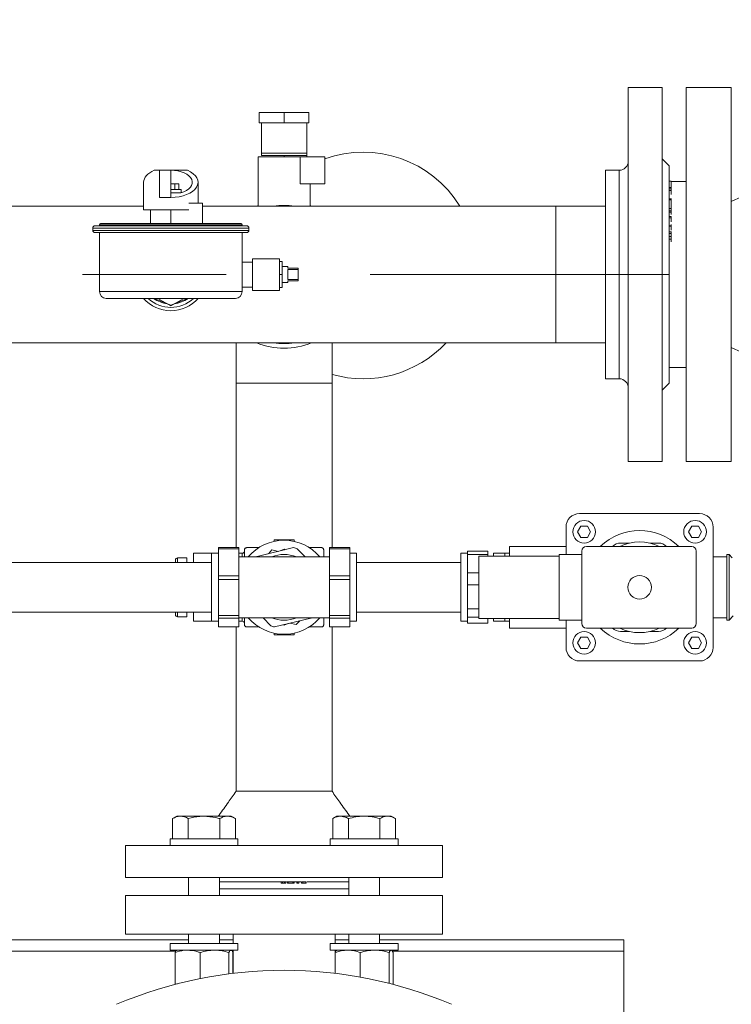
# Model space of a CAD drawing. Header units: millimetres. Extents: x 42 to 14105, y 484 to 9997.
# Tile 16 of 132: x 4627 to 4941, y 2434 to 2868. Entities that reach past the tile are written whole.
import ezdxf

# ---------------------------------------------------------------- set-up
doc = ezdxf.new("R2010")
doc.units = ezdxf.units.MM
doc.header["$LTSCALE"] = 25
doc.header["$PDSIZE"] = -1
doc.linetypes.add('CENTERX2', pattern=[20.32, 12.7, -2.54, 2.54, -2.54])
doc.styles.add('SLDTEXTSTYLE0', font='TXT', dxfattribs={"width": 0.75})
doc.dimstyles.new('SLDDIMSTYLE4', dxfattribs={"dimtxt": 66.145833, "dimasz": 66.145833, "dimexe": 0, "dimexo": 0.0625, "dimgap": 16.536458, "dimtad": 1, "dimdec": 0, "dimrnd": 1e-09, "dimzin": 12, "dimdsep": 46, "dimtxsty": 'SLDTEXTSTYLE0', "dimblk1": 'NONE', "dimblk2": 'CLOSED', "dimsah": 1, "dimcen": 0, "dimadec": 0, "dimazin": 3, "dimtfac": 1, "dimtdec": 0, "dimtmove": 0, "dimatfit": 3, "dimldrblk": 'NONE', "dimfxl": 1, "dimfrac": 2, "dimtolj": 1, "dimtzin": 12, "dimarcsym": 0})

# ---------------------------------------------------------------- blocks, each defined once
blk = doc.blocks.new('_CLOSED')
at = {"color": 0, "linetype": 'ByBlock', "lineweight": -2}
for p, q in [((-1, 0.166667), (0, 0)), ((-1, 0.166667), (-1, -0.166667)), ((0, 0), (-1, -0.166667)), ((0, 0), (-1, 0))]:
    blk.add_line(p, q, dxfattribs=at)
blk = doc.blocks.new('_D_16')
at = {"color": 0, "linetype": 'Continuous', "lineweight": -2}
for p, q in [((5349.72, 2778.03), (5608.58, 3035.57)), ((3885.04, 1320.74), (5302.83, 2731.37)), ((3885.04, 1320.74), (3838.15, 1274.09))]:
    blk.add_line(p, q, dxfattribs=at)
at = {"layer": 'Defpoints', "color": 0}
for p in [(5302.83, 2731.37), (3885.04, 1320.74)]:
    blk.add_point(p, dxfattribs=at)
at = {"color": 0, "linetype": 'ByBlock', "lineweight": -2, "xscale": 66.14583333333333, "yscale": 66.14583333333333, "zscale": 66.14583333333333, "rotation": 224.8550751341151}
blk.add_blockref('_CLOSED', (5302.83, 2731.37), dxfattribs=at)
at = {"color": 0, "lineweight": 0, "insert": (5392, 2936.73), "char_height": 66.146, "attachment_point": 1, "rotation": 44.8551, "style": 'SLDTEXTSTYLE0'}
blk.add_mtext('\\A1;∅2000', dxfattribs=at)
blk = doc.blocks.new('_NONE')

msp = doc.modelspace()

# ---------------------------------------------------------------- hatches: boundary and pattern name
at = {"linetype": 'Continuous', "lineweight": 0}
h = msp.add_hatch(dxfattribs=at)
h.set_pattern_fill('ANSI31', scale=25, style=0)
h.set_pattern_definition([(45, (-1110.94, 0), (-56.1266, 56.1266), [])])
edge = h.paths.add_edge_path(flags=0)
edge.add_arc((4593.938, 2026.056), 1150, 0, 360)
edge = h.paths.add_edge_path(flags=0)
edge.add_arc((4593.938, 2026.056), 1000, 0, 360)

# ---------------------------------------------------------------- linework, layer by layer
at = {"color": 7, "linetype": 'Continuous', "lineweight": 15}
for p, q in [((4910.938, 2838.206), (4895.938, 2838.206)), ((4895.938, 2838.206), (4895.938, 2673.206)), ((4910.938, 2673.206), (4910.938, 2838.206)), ((4941.438, 2838.206), (4921.438, 2838.206)), ((4921.438, 2838.206), (4921.438, 2673.206)), ((4941.438, 2838.206), (4941.438, 2673.206)), ((4732.938, 2827.206), (4743.938, 2827.206)), ((4732.938, 2822.706), (4732.938, 2827.206)), ((4743.938, 2827.206), (4743.938, 2822.706)), ((4743.938, 2827.206), (4754.938, 2827.206)), ((4754.938, 2827.206), (4754.938, 2822.706)), ((4743.938, 2822.706), (4732.938, 2822.706)), ((4733.938, 2809.263), (4733.938, 2822.706)), ((4754.938, 2822.706), (4743.938, 2822.706)), ((4753.938, 2809.263), (4753.938, 2822.706)), ((4732.438, 2807.706), (4732.438, 2785.856)), ((4732.438, 2807.706), (4751.097, 2807.706)), ((4753.938, 2809.263), (4733.938, 2809.263)), ((4733.938, 2808.206), (4733.938, 2809.263)), ((4753.938, 2808.206), (4733.938, 2808.206)), ((4743.938, 2808.206), (4743.938, 2807.706)), ((4751.097, 2795.706), (4751.097, 2807.706)), ((4761.938, 2807.706), (4751.097, 2807.706)), ((4753.938, 2808.206), (4753.938, 2809.263)), ((4753.938, 2807.706), (4753.938, 2808.206)), ((4761.938, 2795.706), (4761.938, 2807.706)), ((4913.938, 2803.706), (4910.938, 2806.706)), ((4913.938, 2803.706), (4913.938, 2707.706)), ((4686.606, 2801.706), (4688.938, 2801.706)), ((4688.938, 2801.706), (4693.938, 2801.706)), ((4688.938, 2789.706), (4688.938, 2801.706)), ((4693.938, 2801.706), (4693.938, 2789.706)), ((4701.269, 2801.706), (4693.938, 2801.706)), ((4891.938, 2801.706), (4885.938, 2801.706)), ((4885.938, 2801.706), (4885.938, 2709.706)), ((4681.938, 2796.404), (4681.938, 2784.206)), ((4693.938, 2795.706), (4695.67, 2795.706)), ((4695.67, 2795.706), (4695.67, 2793.206)), ((4695.67, 2795.706), (4697.402, 2795.706)), ((4697.402, 2795.706), (4697.402, 2793.206)), ((4705.938, 2787.206), (4705.938, 2796.404)), ((4761.938, 2795.706), (4751.097, 2795.706)), ((4755.438, 2785.856), (4755.438, 2795.706)), ((4914.938, 2796.87), (4913.938, 2796.87)), ((4914.938, 2794.107), (4913.938, 2794.107)), ((4914.938, 2794.107), (4914.938, 2796.87)), ((4921.438, 2796.706), (4914.938, 2796.706)), ((4915.063, 2794.232), (4914.938, 2794.232)), ((4914.938, 2793.482), (4914.938, 2794.107)), ((4693.938, 2789.706), (4688.938, 2789.706)), ((4693.938, 2793.206), (4698.438, 2793.206)), ((4698.343, 2791.706), (4693.938, 2791.706)), ((4698.438, 2791.734), (4698.438, 2793.206)), ((4914.938, 2793.482), (4913.938, 2793.482)), ((4914.938, 2792.761), (4913.938, 2792.761)), ((4914.938, 2792.761), (4914.938, 2793.482)), ((4914.938, 2791.01), (4914.938, 2792.761)), ((4681.938, 2785.856), (4544.516, 2785.856)), ((4707.938, 2787.206), (4701.875, 2787.206)), ((4707.938, 2778.206), (4707.938, 2787.206)), ((4863.938, 2785.856), (4707.938, 2785.856)), ((4731.804, 2785.856), (4732.438, 2786.104)), ((4755.438, 2786.104), (4756.072, 2785.856)), ((4885.938, 2785.856), (4863.938, 2785.856)), ((4863.938, 2785.856), (4863.938, 2725.556)), ((4915.063, 2789.125), (4913.938, 2789.125)), ((4914.938, 2788.631), (4913.938, 2788.631)), ((4681.938, 2784.206), (4701.875, 2784.206)), ((4684.938, 2784.206), (4684.938, 2778.206)), ((4914.938, 2784.807), (4913.938, 2784.807)), ((4914.938, 2783.865), (4913.938, 2783.865)), ((4914.938, 2783.176), (4913.938, 2783.176)), ((4914.938, 2781.246), (4913.938, 2781.246)), ((4914.938, 2780.716), (4913.938, 2780.716)), ((4914.938, 2783.865), (4914.938, 2784.807)), ((4914.938, 2783.176), (4914.938, 2783.865)), ((4914.938, 2782.226), (4914.938, 2783.176)), ((4914.938, 2780.716), (4914.938, 2781.246)), ((4914.938, 2778.996), (4914.938, 2780.716)), ((4659.438, 2776.206), (4659.438, 2775.206)), ((4660.438, 2777.206), (4727.438, 2777.206)), ((4662.438, 2777.706), (4662.438, 2777.206)), ((4662.938, 2778.206), (4724.938, 2778.206)), ((4725.438, 2777.206), (4725.438, 2777.706)), ((4728.438, 2775.206), (4728.438, 2776.206)), ((4914.938, 2777.14), (4913.938, 2777.14)), ((4914.938, 2777.023), (4913.938, 2777.023)), ((4914.938, 2777.14), (4914.938, 2777.802)), ((4914.938, 2777.023), (4914.938, 2777.14)), ((4914.938, 2775.286), (4914.938, 2777.023)), ((4727.438, 2774.206), (4660.438, 2774.206)), ((4662.438, 2774.206), (4662.438, 2748.206)), ((4725.438, 2748.206), (4725.438, 2774.206)), ((4915.063, 2774.496), (4913.938, 2774.496)), ((4914.938, 2773.841), (4913.938, 2773.841)), ((4914.938, 2772.539), (4913.938, 2772.539)), ((4914.938, 2771.387), (4914.938, 2772.539)), ((4914.938, 2771.387), (4913.938, 2771.387)), ((4914.938, 2770.113), (4914.938, 2771.387)), ((4729.938, 2761.206), (4725.438, 2761.206)), ((4741.938, 2762.706), (4729.938, 2762.706)), ((4729.938, 2762.706), (4729.938, 2748.706)), ((4741.938, 2762.706), (4741.938, 2748.706)), ((4743.138, 2761.456), (4741.938, 2761.456)), ((4743.138, 2761.456), (4743.138, 2755.706)), ((4745.638, 2759.206), (4743.138, 2759.206)), ((4745.638, 2759.206), (4745.638, 2758.456)), ((4743.138, 2755.706), (4741.938, 2755.706)), ((4743.138, 2755.706), (4743.138, 2749.956)), ((4745.638, 2758.456), (4750.138, 2758.456)), ((4745.638, 2757.871), (4745.638, 2753.541)), ((4750.138, 2757.871), (4745.638, 2757.871)), ((4750.138, 2758.456), (4750.138, 2757.871)), ((4750.138, 2757.871), (4750.138, 2753.541)), ((4725.438, 2750.206), (4729.938, 2750.206)), ((4743.138, 2752.206), (4745.638, 2752.206)), ((4745.638, 2753.541), (4750.138, 2753.541)), ((4750.138, 2752.956), (4745.638, 2752.956)), ((4745.638, 2752.956), (4745.638, 2752.206)), ((4750.138, 2753.541), (4750.138, 2752.956)), ((4729.938, 2748.706), (4741.938, 2748.706)), ((4743.138, 2749.956), (4741.938, 2749.956)), ((4665.438, 2745.206), (4722.438, 2745.206)), ((4686.623, 2745.206), (4693.938, 2742.177)), ((4693.938, 2741.861), (4688.144, 2745.206)), ((4699.732, 2745.206), (4693.938, 2741.861)), ((4693.938, 2742.177), (4701.253, 2745.206)), ((4544.516, 2725.556), (4863.938, 2725.556)), ((4722.738, 2725.556), (4722.738, 2707.706)), ((4765.138, 2707.706), (4765.138, 2725.556)), ((4863.938, 2725.556), (4885.938, 2725.556)), ((4913.938, 2714.706), (4921.438, 2714.706)), ((4722.738, 2707.706), (4722.738, 2635.211)), ((4765.138, 2707.706), (4722.738, 2707.706)), ((4765.138, 2635.211), (4765.138, 2707.706)), ((4885.938, 2709.706), (4891.938, 2709.706)), ((4910.938, 2704.706), (4913.938, 2707.706)), ((4895.938, 2673.206), (4910.938, 2673.206)), ((4921.438, 2673.206), (4941.438, 2673.206)), ((4927.438, 2650.206), (4874.438, 2650.206)), ((4868.438, 2644.206), (4868.438, 2632.206)), ((4873.551, 2642.206), (4874.994, 2644.706)), ((4874.994, 2639.706), (4873.551, 2642.206)), ((4874.994, 2644.706), (4877.881, 2644.706)), ((4877.881, 2644.706), (4879.325, 2642.206)), ((4879.325, 2642.206), (4877.881, 2639.706)), ((4922.551, 2642.206), (4923.994, 2644.706)), ((4923.994, 2639.706), (4922.551, 2642.206)), ((4923.994, 2644.706), (4926.881, 2644.706)), ((4926.881, 2644.706), (4928.325, 2642.206)), ((4928.325, 2642.206), (4926.881, 2639.706)), ((4933.438, 2591.206), (4933.438, 2644.206)), ((4743.938, 2638.706), (4739.538, 2638.706)), ((4739.538, 2638.706), (4739.538, 2637.985)), ((4748.338, 2638.706), (4743.938, 2638.706)), ((4743.938, 2638.706), (4743.938, 2638.456)), ((4748.338, 2638.706), (4748.338, 2637.985)), ((4877.881, 2639.706), (4874.994, 2639.706)), ((4892.566, 2637.206), (4896.494, 2637.206)), ((4905.382, 2637.206), (4909.309, 2637.206)), ((4926.881, 2639.706), (4923.994, 2639.706)), ((4714.938, 2635.211), (4723.938, 2635.211)), ((4714.938, 2634.732), (4714.938, 2635.211)), ((4723.938, 2634.732), (4714.938, 2634.732)), ((4714.938, 2622.827), (4714.938, 2634.732)), ((4723.938, 2634.732), (4723.938, 2635.211)), ((4723.938, 2622.827), (4723.938, 2634.732)), ((4748.132, 2635.211), (4732.115, 2631.279)), ((4738.548, 2634.167), (4737.044, 2632.489)), ((4741.42, 2633.563), (4738.548, 2634.167)), ((4743.938, 2634.483), (4742.148, 2633.742)), ((4744.396, 2634.294), (4743.938, 2634.483)), ((4753.208, 2631.156), (4749.781, 2634.732)), ((4763.938, 2635.211), (4772.938, 2635.211)), ((4763.938, 2634.732), (4763.938, 2635.211)), ((4772.938, 2634.732), (4763.938, 2634.732)), ((4763.938, 2622.827), (4763.938, 2634.732)), ((4772.938, 2634.732), (4772.938, 2635.211)), ((4772.938, 2622.827), (4772.938, 2634.732)), ((4824.938, 2633.601), (4833.938, 2633.601)), ((4824.938, 2632.106), (4824.938, 2633.601)), ((4833.938, 2632.106), (4833.938, 2633.601)), ((4843.438, 2631.456), (4843.438, 2635.706)), ((4843.438, 2635.706), (4868.438, 2635.706)), ((4875.438, 2601.706), (4875.438, 2633.706)), ((4877.438, 2635.706), (4923.938, 2635.706)), ((4925.938, 2633.706), (4925.938, 2601.706)), ((4711.938, 2628.706), (4485.938, 2628.706)), ((4695.938, 2628.697), (4695.938, 2629.697)), ((4700.938, 2630.697), (4696.938, 2630.697)), ((4700.938, 2628.706), (4700.938, 2630.697)), ((4703.938, 2628.706), (4703.938, 2632.706)), ((4703.938, 2632.706), (4714.438, 2632.706)), ((4714.938, 2632.706), (4711.938, 2632.706)), ((4711.938, 2602.706), (4711.938, 2632.706)), ((4725.438, 2632.706), (4723.938, 2632.706)), ((4743.938, 2631.156), (4723.938, 2631.156)), ((4732.115, 2631.279), (4731.975, 2631.156)), ((4763.938, 2631.156), (4743.938, 2631.156)), ((4775.938, 2632.706), (4772.938, 2632.706)), ((4775.938, 2602.706), (4775.938, 2632.706)), ((4821.938, 2628.706), (4775.938, 2628.706)), ((4824.938, 2632.706), (4821.938, 2632.706)), ((4821.938, 2602.706), (4821.938, 2632.706)), ((4824.938, 2628.087), (4824.938, 2632.106)), ((4833.938, 2632.106), (4824.938, 2632.106)), ((4865.438, 2631.456), (4829.938, 2631.456)), ((4829.938, 2631.456), (4829.938, 2603.956)), ((4833.938, 2631.456), (4833.938, 2632.106)), ((4836.438, 2632.706), (4841.438, 2632.706)), ((4836.438, 2631.456), (4836.438, 2632.706)), ((4843.438, 2632.706), (4841.438, 2632.706)), ((4841.438, 2631.456), (4841.438, 2632.706)), ((4865.438, 2632.206), (4865.438, 2603.206)), ((4875.438, 2632.206), (4865.438, 2632.206)), ((4939.438, 2631.156), (4933.438, 2631.156)), ((4940.438, 2632.156), (4939.438, 2632.156)), ((4939.438, 2632.156), (4939.438, 2603.256)), ((4941.842, 2630.752), (4940.438, 2632.156)), ((4940.438, 2603.256), (4940.438, 2632.156)), ((4824.938, 2624.068), (4824.938, 2628.087)), ((4714.938, 2622.827), (4723.938, 2622.827)), ((4714.938, 2621.159), (4714.938, 2622.827)), ((4723.938, 2621.159), (4714.938, 2621.159)), ((4714.938, 2605.322), (4714.938, 2621.159)), ((4723.938, 2621.159), (4723.938, 2622.827)), ((4723.938, 2605.322), (4723.938, 2621.159)), ((4763.938, 2622.827), (4772.938, 2622.827)), ((4763.938, 2621.159), (4763.938, 2622.827)), ((4772.938, 2621.159), (4763.938, 2621.159)), ((4763.938, 2605.322), (4763.938, 2621.159)), ((4772.938, 2621.159), (4772.938, 2622.827)), ((4772.938, 2605.322), (4772.938, 2621.159)), ((4824.938, 2618.866), (4824.938, 2624.068)), ((4824.938, 2624.068), (4829.938, 2624.068)), ((4829.938, 2618.866), (4824.938, 2618.866)), ((4824.938, 2613.52), (4824.938, 2618.866)), ((4824.938, 2608.173), (4824.938, 2613.52)), ((4485.938, 2606.706), (4711.938, 2606.706)), ((4695.938, 2605.716), (4695.938, 2606.716)), ((4700.938, 2604.716), (4700.938, 2606.706)), ((4703.938, 2602.706), (4703.938, 2606.706)), ((4775.938, 2606.706), (4821.938, 2606.706)), ((4824.938, 2608.173), (4829.938, 2608.173)), ((4824.938, 2604.466), (4824.938, 2608.173)), ((4696.938, 2604.716), (4700.938, 2604.716)), ((4703.938, 2602.706), (4714.438, 2602.706)), ((4711.938, 2602.706), (4714.938, 2602.706)), ((4714.938, 2605.322), (4723.938, 2605.322)), ((4714.938, 2604.134), (4714.938, 2605.322)), ((4723.938, 2604.134), (4714.938, 2604.134)), ((4714.938, 2600.202), (4714.938, 2604.134)), ((4723.938, 2604.134), (4723.938, 2605.322)), ((4723.938, 2604.256), (4743.938, 2604.256)), ((4723.938, 2600.202), (4723.938, 2604.134)), ((4723.938, 2602.706), (4725.438, 2602.706)), ((4726.438, 2604.256), (4726.438, 2601.206)), ((4734.667, 2604.256), (4738.095, 2600.681)), ((4739.744, 2600.202), (4755.761, 2604.134)), ((4743.938, 2604.256), (4763.938, 2604.256)), ((4749.328, 2601.246), (4750.831, 2602.924)), ((4755.761, 2604.134), (4755.9, 2604.256)), ((4761.438, 2601.206), (4761.438, 2604.256)), ((4763.938, 2605.322), (4772.938, 2605.322)), ((4763.938, 2604.134), (4763.938, 2605.322)), ((4772.938, 2604.134), (4763.938, 2604.134)), ((4763.938, 2600.202), (4763.938, 2604.134)), ((4772.938, 2604.134), (4772.938, 2605.322)), ((4772.938, 2600.202), (4772.938, 2604.134)), ((4772.938, 2602.706), (4775.938, 2602.706)), ((4821.938, 2602.706), (4824.938, 2602.706)), ((4829.938, 2604.466), (4824.938, 2604.466)), ((4824.938, 2603.139), (4824.938, 2604.466)), ((4824.938, 2601.812), (4824.938, 2603.139)), ((4865.438, 2603.956), (4829.938, 2603.956)), ((4833.938, 2601.812), (4833.938, 2603.956)), ((4836.438, 2602.706), (4836.438, 2603.956)), ((4836.438, 2602.706), (4841.438, 2602.706)), ((4841.438, 2602.706), (4841.438, 2603.956)), ((4841.438, 2602.706), (4843.438, 2602.706)), ((4843.438, 2599.706), (4843.438, 2603.956)), ((4875.438, 2603.206), (4865.438, 2603.206)), ((4868.438, 2603.206), (4868.438, 2591.206)), ((4933.438, 2604.256), (4939.438, 2604.256)), ((4939.438, 2603.256), (4940.438, 2603.256)), ((4940.438, 2603.256), (4942.273, 2605.091)), ((4714.938, 2600.202), (4723.938, 2600.202)), ((4722.738, 2600.202), (4722.738, 2527.706)), ((4743.48, 2601.119), (4743.938, 2600.929)), ((4743.938, 2600.929), (4745.728, 2601.671)), ((4746.456, 2601.849), (4749.328, 2601.246)), ((4763.938, 2600.202), (4772.938, 2600.202)), ((4765.138, 2527.706), (4765.138, 2600.202)), ((4824.938, 2601.812), (4833.938, 2601.812)), ((4868.438, 2599.706), (4843.438, 2599.706)), ((4923.938, 2599.706), (4877.438, 2599.706)), ((4896.494, 2598.206), (4892.566, 2598.206)), ((4909.309, 2598.206), (4905.382, 2598.206)), ((4739.538, 2597.428), (4739.538, 2596.706)), ((4743.938, 2596.706), (4739.538, 2596.706)), ((4743.938, 2596.956), (4743.938, 2596.706)), ((4748.338, 2596.706), (4743.938, 2596.706)), ((4748.338, 2597.428), (4748.338, 2596.706)), ((4873.551, 2593.206), (4874.994, 2595.706)), ((4874.994, 2595.706), (4877.881, 2595.706)), ((4877.881, 2595.706), (4879.325, 2593.206)), ((4922.551, 2593.206), (4923.994, 2595.706)), ((4923.994, 2595.706), (4926.881, 2595.706)), ((4926.881, 2595.706), (4928.325, 2593.206)), ((4874.994, 2590.706), (4873.551, 2593.206)), ((4877.881, 2590.706), (4874.994, 2590.706)), ((4879.325, 2593.206), (4877.881, 2590.706)), ((4923.994, 2590.706), (4922.551, 2593.206)), ((4926.881, 2590.706), (4923.994, 2590.706)), ((4928.325, 2593.206), (4926.881, 2590.706)), ((4874.438, 2585.206), (4927.438, 2585.206)), ((4765.138, 2527.706), (4722.738, 2527.706)), ((4765.138, 2527.706), (4722.738, 2527.706)), ((4696.582, 2516.708), (4694.726, 2515.637)), ((4694.726, 2506.708), (4694.726, 2515.637)), ((4696.582, 2516.708), (4698.19, 2516.708)), ((4698.19, 2516.708), (4708.582, 2516.708)), ((4701.654, 2506.708), (4701.654, 2515.637)), ((4708.582, 2516.708), (4718.975, 2516.708)), ((4715.511, 2506.708), (4715.511, 2515.637)), ((4718.975, 2516.708), (4720.582, 2516.708)), ((4722.439, 2515.637), (4720.582, 2516.708)), ((4722.439, 2506.708), (4722.439, 2515.637)), ((4767.293, 2516.708), (4765.437, 2515.637)), ((4765.437, 2506.708), (4765.437, 2515.637)), ((4767.293, 2516.708), (4768.901, 2516.708)), ((4768.901, 2516.708), (4779.293, 2516.708)), ((4772.365, 2506.708), (4772.365, 2515.637)), ((4779.293, 2516.708), (4789.685, 2516.708)), ((4786.221, 2506.708), (4786.221, 2515.637)), ((4789.685, 2516.708), (4791.293, 2516.708)), ((4793.15, 2515.637), (4791.293, 2516.708)), ((4793.15, 2506.708), (4793.15, 2515.637)), ((4673.938, 2503.706), (4673.938, 2489.706)), ((4813.938, 2503.706), (4673.938, 2503.706)), ((4693.582, 2506.706), (4693.582, 2503.706)), ((4695.164, 2506.706), (4693.582, 2506.706)), ((4694.726, 2506.708), (4701.654, 2506.708)), ((4723.582, 2506.706), (4695.164, 2506.706)), ((4700.582, 2506.708), (4700.582, 2506.706)), ((4701.654, 2506.708), (4715.511, 2506.708)), ((4715.511, 2506.708), (4722.439, 2506.708)), ((4716.582, 2506.706), (4716.582, 2506.708)), ((4723.582, 2503.706), (4723.582, 2506.706)), ((4764.293, 2506.706), (4764.293, 2503.706)), ((4794.293, 2506.706), (4764.293, 2506.706)), ((4765.437, 2506.708), (4772.365, 2506.708)), ((4771.293, 2506.708), (4771.293, 2506.706)), ((4772.365, 2506.708), (4786.221, 2506.708)), ((4786.221, 2506.708), (4793.15, 2506.708)), ((4787.293, 2506.706), (4787.293, 2506.708)), ((4794.293, 2503.706), (4794.293, 2506.706)), ((4813.938, 2489.706), (4813.938, 2503.706)), ((4673.938, 2489.706), (4813.938, 2489.706)), ((4701.8, 2489.706), (4701.8, 2481.706)), ((4715.364, 2481.706), (4715.364, 2489.706)), ((4772.511, 2489.706), (4772.511, 2481.706)), ((4786.075, 2481.706), (4786.075, 2489.706)), ((4742.615, 2487.706), (4715.364, 2487.706)), ((4742.615, 2487.206), (4742.615, 2487.706)), ((4742.615, 2487.706), (4743.296, 2487.706)), ((4742.615, 2487.206), (4743.296, 2487.206)), ((4743.296, 2487.206), (4743.296, 2487.706)), ((4744.087, 2487.206), (4744.087, 2487.706)), ((4744.756, 2487.206), (4744.756, 2487.706)), ((4745.458, 2487.706), (4745.015, 2487.706)), ((4745.02, 2487.706), (4745.458, 2487.706)), ((4745.458, 2487.206), (4745.458, 2487.706)), ((4745.458, 2487.706), (4745.649, 2487.706)), ((4745.458, 2487.206), (4745.649, 2487.206)), ((4745.649, 2487.206), (4745.649, 2487.706)), ((4745.649, 2487.706), (4745.724, 2487.706)), ((4745.649, 2487.206), (4745.724, 2487.206)), ((4745.724, 2487.206), (4745.724, 2487.706)), ((4745.724, 2487.706), (4747.851, 2487.706)), ((4745.724, 2487.206), (4747.851, 2487.206)), ((4747.851, 2487.206), (4747.851, 2487.706)), ((4747.851, 2487.706), (4747.997, 2487.706)), ((4747.851, 2487.206), (4747.997, 2487.206)), ((4747.997, 2487.206), (4747.997, 2487.706)), ((4747.997, 2487.706), (4748.335, 2487.706)), ((4747.997, 2487.206), (4748.335, 2487.206)), ((4749.762, 2487.706), (4748.335, 2487.706)), ((4748.335, 2487.206), (4748.335, 2487.706)), ((4749.589, 2487.206), (4749.589, 2487.706)), ((4749.589, 2487.706), (4749.831, 2487.706)), ((4749.589, 2487.206), (4749.831, 2487.206)), ((4749.831, 2487.206), (4749.831, 2487.706)), ((4749.831, 2487.706), (4750.498, 2487.706)), ((4749.831, 2487.206), (4750.498, 2487.206)), ((4751.335, 2487.706), (4750.498, 2487.706)), ((4750.498, 2487.206), (4750.498, 2487.706)), ((4750.498, 2487.706), (4751.346, 2487.706)), ((4751.647, 2487.769), (4751.647, 2487.144)), ((4751.662, 2487.706), (4751.663, 2487.706)), ((4751.662, 2487.206), (4751.663, 2487.206)), ((4751.663, 2487.206), (4751.663, 2487.706)), ((4752.21, 2487.206), (4752.21, 2487.706)), ((4752.21, 2487.706), (4753.484, 2487.706)), ((4752.21, 2487.206), (4753.484, 2487.206)), ((4753.484, 2487.206), (4753.484, 2487.706)), ((4753.484, 2487.706), (4753.73, 2487.706)), ((4753.484, 2487.206), (4753.73, 2487.206)), ((4753.73, 2487.206), (4753.73, 2487.706)), ((4753.749, 2487.144), (4753.749, 2487.769)), ((4772.511, 2487.706), (4754.108, 2487.706)), ((4754.112, 2487.706), (4772.511, 2487.706)), ((4673.938, 2481.706), (4673.938, 2464.706)), ((4813.938, 2481.706), (4673.938, 2481.706)), ((4772.511, 2484.706), (4715.364, 2484.706)), ((4813.938, 2464.706), (4813.938, 2481.706)), ((4813.938, 2464.706), (4673.938, 2464.706)), ((4701.8, 2464.706), (4701.8, 2460.608)), ((4715.364, 2460.608), (4715.364, 2464.706)), ((4721.438, 2464.706), (4721.438, 2460.608)), ((4766.438, 2460.608), (4766.438, 2464.706)), ((4772.511, 2464.706), (4772.511, 2460.608)), ((4786.075, 2460.608), (4786.075, 2464.706)), ((4486.075, 2462.206), (4701.8, 2462.206)), ((4693.582, 2460.608), (4693.582, 2457.608)), ((4693.582, 2460.608), (4723.582, 2460.608)), ((4715.364, 2462.206), (4721.438, 2462.206)), ((4723.582, 2457.608), (4723.582, 2460.608)), ((4764.293, 2460.608), (4764.293, 2457.608)), ((4764.293, 2460.608), (4794.293, 2460.608)), ((4766.438, 2462.206), (4772.511, 2462.206)), ((4786.075, 2462.206), (4893.938, 2462.206)), ((4794.293, 2457.608), (4794.293, 2460.608)), ((4893.938, 2457.206), (4893.938, 2462.206)), ((4693.582, 2457.608), (4723.582, 2457.608)), ((4695.802, 2456.537), (4695.802, 2442.78)), ((4706.829, 2456.537), (4706.829, 2445.048)), ((4719.609, 2456.537), (4719.609, 2447.143)), ((4721.363, 2456.537), (4721.363, 2447.361)), ((4721.438, 2457.608), (4721.438, 2447.37)), ((4764.293, 2457.608), (4794.293, 2457.608)), ((4766.438, 2447.37), (4766.438, 2457.608)), ((4766.513, 2456.537), (4766.513, 2447.361)), ((4767.293, 2457.608), (4767.196, 2457.552)), ((4777.54, 2456.537), (4777.54, 2445.712)), ((4790.32, 2456.537), (4790.32, 2442.959)), ((4791.39, 2457.552), (4791.293, 2457.608)), ((4792.073, 2456.537), (4792.073, 2442.78)), ((4893.938, 2262.206), (4893.938, 2457.206)), ((4696.685, 2442.563), (4695.802, 2442.78)), ((4695.802, 2442.78), (4696.014, 2442.396))]:
    msp.add_line(p, q, dxfattribs=at)
at = {"color": 8, "linetype": 'Continuous', "lineweight": 15}
for p, q in [((4891.938, 2709.706), (4891.938, 2801.706)), ((4693.938, 2778.206), (4693.938, 2784.206)), ((4728.438, 2776.206), (4659.438, 2776.206)), ((4725.438, 2777.706), (4662.438, 2777.706)), ((4659.438, 2775.206), (4728.438, 2775.206)), ((4662.438, 2748.206), (4725.438, 2748.206)), ((4696.938, 2630.697), (4696.938, 2628.697)), ((4725.438, 2631.156), (4725.438, 2632.706)), ((4696.938, 2606.716), (4696.938, 2604.716)), ((4725.438, 2602.706), (4725.438, 2604.256)), ((4491.709, 2457.206), (4696.167, 2457.206)), ((4720.998, 2457.206), (4721.438, 2457.206)), ((4766.438, 2457.206), (4766.877, 2457.206)), ((4791.709, 2457.206), (4893.938, 2457.206))]:
    msp.add_line(p, q, dxfattribs=at)
at = {"color": 7, "linetype": 'CENTERX2', "lineweight": 0}
msp.add_line((4273.938, 2755.706), (4913.938, 2755.706), dxfattribs=at)
at = {"color": 7, "linetype": 'Continuous', "lineweight": 15}
for centre, radius in [((4593.938, 2026.056), 1150), ((4593.938, 2026.056), 1000), ((4876.438, 2642.206), 5), ((4925.438, 2642.206), 5), ((4900.938, 2617.706), 5.2), ((4876.438, 2593.206), 5), ((4925.438, 2593.206), 5)]:
    msp.add_circle(centre, radius, dxfattribs=at)
for centre, radius, start, end in [((4778.938, 2759.706), 50, 31.5337, 109.87687), ((4891.938, 2805.706), 4, 270, 0), ((4978.938, 2711.915), 84.791, 63.7517, 116.2483), ((4743.938, 2755.706), 30.5, 81.31164, 98.68836), ((4660.438, 2776.206), 1, 90, 180), ((4662.938, 2777.706), 0.5, 90, 180), ((4724.938, 2777.706), 0.5, 0, 90), ((4727.438, 2776.206), 1, 0, 90), ((4660.438, 2775.206), 1, 180, 270), ((4727.438, 2775.206), 1, 270, 0), ((4665.438, 2748.206), 3, 180, 270), ((4722.438, 2748.206), 3, 270, 0), ((4693.938, 2755.706), 16, 221.0145, 318.9855), ((4693.938, 2755.706), 14.5, 226.39718, 313.60282), ((4693.938, 2755.706), 13, 233.87107, 263.44237), ((4693.938, 2755.706), 13, 276.55763, 306.12893), ((4743.938, 2755.706), 32.5, 248.0779, 291.9221), ((4743.938, 2755.706), 30.5, 261.31164, 278.68836), ((4778.938, 2759.706), 50, 253.97838, 316.92148), ((4978.938, 2799.498), 84.791, 243.7517, 296.2483), ((4891.938, 2705.706), 4, 0, 90), ((4874.438, 2644.206), 6, 90, 180), ((4927.438, 2644.206), 6, 0, 90), ((4900.938, 2617.706), 25, 46.05448, 133.94552), ((4743.938, 2617.706), 20.75, 90, 139.59452), ((4743.938, 2617.706), 20.75, 40.40548, 90), ((4892.566, 2632.206), 5, 90, 135.573), ((4900.938, 2617.706), 20, 64.15807, 115.84193), ((4909.309, 2632.206), 5, 44.427, 90), ((4725.438, 2633.706), 1, 270, 0), ((4743.938, 2617.706), 18, 71.0581, 76.52601), ((4877.438, 2633.706), 2, 90, 180), ((4923.938, 2633.706), 2, 0, 90), ((4696.938, 2629.697), 1, 90, 180), ((4743.938, 2617.706), 14.5, 68.06162, 111.93838), ((4696.938, 2605.716), 1, 180, 270), ((4725.438, 2601.706), 1, 0, 90), ((4743.938, 2617.706), 20.75, 220.40548, 319.59452), ((4743.938, 2617.706), 14.5, 248.06162, 291.93838), ((4743.938, 2617.706), 18, 251.0581, 256.52601), ((4877.438, 2601.706), 2, 180, 270), ((4900.938, 2617.706), 25, 226.05448, 313.94552), ((4892.566, 2603.206), 5, 224.427, 270), ((4900.938, 2617.706), 20, 244.15807, 295.84193), ((4909.309, 2603.206), 5, 270, 315.573), ((4923.938, 2601.706), 2, 270, 0), ((4874.438, 2591.206), 6, 180, 270), ((4927.438, 2591.206), 6, 270, 0), ((4743.938, 2258.673), 190.033, 67.0825, 112.9175)]:
    msp.add_arc(centre, radius, start, end, dxfattribs=at)
for major_axis, start_param, end_param in [((12, 0), 2.2280605, 3.1415927), ((12, 0), 4.712389, 7.1967175), ((9.5, 0), 5.1946148, 7.8539816)]:
    msp.add_ellipse((4693.938, 2796.404), major_axis=major_axis, ratio=0.5581395, start_param=start_param, end_param=end_param, dxfattribs=at)
for points, knots in [([(4914.938, 2788.631), (4914.938, 2788.741), (4914.938, 2788.961), (4914.938, 2789.138), (4914.938, 2789.087), (4914.938, 2789.07)], [0, 0, 0, 0, 0.4003694, 0.8008231, 1, 1, 1, 1]), ([(4914.938, 2784.754), (4914.938, 2785.032), (4914.938, 2785.588), (4914.938, 2786.417), (4914.938, 2787.148), (4914.938, 2787.702), (4914.938, 2788.228), (4914.938, 2788.496), (4914.938, 2788.631)], [0, 0, 0, 0, 0.2505364, 0.5001466, 0.6252184, 0.7501562, 0.8750662, 1, 1, 1, 1]), ([(4914.938, 2773.841), (4914.938, 2773.989), (4914.938, 2774.286), (4914.938, 2774.489), (4914.938, 2774.479), (4914.938, 2774.476)], [0, 0, 0, 0, 0.41378004, 0.82736175, 1, 1, 1, 1]), ([(4914.938, 2772.539), (4914.938, 2772.791), (4914.938, 2773.241), (4914.938, 2773.657), (4914.938, 2773.841)], [0, 0, 0, 0, 0.5602957, 1, 1, 1, 1]), ([(4727.438, 2635.206), (4727.338, 2635.198), (4727.139, 2635.182), (4726.852, 2635.037), (4726.634, 2634.824), (4726.498, 2634.58), (4726.444, 2634.37), (4726.439, 2634.247), (4726.438, 2634.206)], [0, 0, 0, 0, 0.2018914, 0.4050288, 0.5824518, 0.7452317, 0.9171219, 1, 1, 1, 1]), ([(4726.438, 2634.206), (4726.438, 2633.592), (4726.438, 2632.601), (4726.438, 2631.555), (4726.438, 2631.156)], [0, 0, 0, 0, 0.6191206, 1, 1, 1, 1]), ([(4732.799, 2635.206), (4732.686, 2635.206), (4730.811, 2635.206), (4729.072, 2635.206), (4727.438, 2635.206)], [0, 0, 0, 0, 0.0603263, 1, 1, 1, 1]), ([(4760.438, 2635.206), (4759.821, 2635.206), (4758.033, 2635.206), (4756.149, 2635.206), (4754.915, 2635.206)], [0, 0, 0, 0, 0.34522733, 1, 1, 1, 1]), ([(4761.438, 2634.206), (4761.43, 2634.306), (4761.413, 2634.506), (4761.268, 2634.792), (4761.055, 2635.01), (4760.812, 2635.146), (4760.602, 2635.201), (4760.478, 2635.205), (4760.438, 2635.206)], [0, 0, 0, 0, 0.2018914, 0.4050288, 0.5824518, 0.7452317, 0.9171219, 1, 1, 1, 1]), ([(4761.438, 2631.156), (4761.438, 2631.555), (4761.438, 2632.602), (4761.438, 2633.593), (4761.438, 2634.206)], [0, 0, 0, 0, 0.3806216, 1, 1, 1, 1]), ([(4726.438, 2601.206), (4726.446, 2601.107), (4726.462, 2600.907), (4726.608, 2600.62), (4726.82, 2600.403), (4727.064, 2600.267), (4727.274, 2600.212), (4727.398, 2600.208), (4727.438, 2600.206)], [0, 0, 0, 0, 0.2018914, 0.4050288, 0.5824518, 0.7452317, 0.9171219, 1, 1, 1, 1]), ([(4727.438, 2600.206), (4729.051, 2600.206), (4730.86, 2600.206), (4732.811, 2600.206), (4733.022, 2600.206)], [0, 0, 0, 0, 0.891542, 1, 1, 1, 1]), ([(4754.99, 2600.206), (4756.199, 2600.206), (4758.059, 2600.206), (4759.821, 2600.206), (4760.438, 2600.206)], [0, 0, 0, 0, 0.6498426, 1, 1, 1, 1]), ([(4760.438, 2600.206), (4760.537, 2600.215), (4760.737, 2600.231), (4761.024, 2600.376), (4761.241, 2600.589), (4761.378, 2600.833), (4761.432, 2601.043), (4761.436, 2601.166), (4761.438, 2601.206)], [0, 0, 0, 0, 0.2018914, 0.4050288, 0.5824518, 0.7452317, 0.9171219, 1, 1, 1, 1]), ([(4722.738, 2527.706), (4721.61, 2526.078), (4719.162, 2522.545), (4716.5, 2518.893), (4714.976, 2516.874), (4714.851, 2516.708)], [0, 0, 0, 0, 0.43971102, 0.95394951, 1, 1, 1, 1]), ([(4773.024, 2516.708), (4772.899, 2516.874), (4771.376, 2518.893), (4768.713, 2522.545), (4766.266, 2526.078), (4765.138, 2527.706)], [0, 0, 0, 0, 0.04605049, 0.56028898, 1, 1, 1, 1]), ([(4698.19, 2516.708), (4698.108, 2516.707), (4697.486, 2516.697), (4696.314, 2516.463), (4695.259, 2515.914), (4694.726, 2515.637)], [0, 0, 0, 0, 0.0700986, 0.5307888, 1, 1, 1, 1]), ([(4701.654, 2515.637), (4701.092, 2515.936), (4699.956, 2516.541), (4698.782, 2516.652), (4698.19, 2516.708)], [0, 0, 0, 0, 0.495458, 1, 1, 1, 1]), ([(4708.582, 2516.708), (4707.952, 2516.692), (4705.607, 2516.633), (4703.324, 2516.058), (4701.654, 2515.637)], [0, 0, 0, 0, 0.2686329, 1, 1, 1, 1]), ([(4715.511, 2515.637), (4714.929, 2515.798), (4712.671, 2516.427), (4710.324, 2516.588), (4708.582, 2516.708)], [0, 0, 0, 0, 0.2575505, 1, 1, 1, 1]), ([(4718.975, 2516.708), (4718.893, 2516.707), (4718.271, 2516.697), (4717.098, 2516.463), (4716.043, 2515.914), (4715.511, 2515.637)], [0, 0, 0, 0, 0.0700986, 0.5307888, 1, 1, 1, 1]), ([(4722.439, 2515.637), (4721.876, 2515.936), (4720.741, 2516.541), (4719.567, 2516.652), (4718.975, 2516.708)], [0, 0, 0, 0, 0.495458, 1, 1, 1, 1]), ([(4768.901, 2516.708), (4768.586, 2516.692), (4767.413, 2516.633), (4766.272, 2516.058), (4765.437, 2515.637)], [0, 0, 0, 0, 0.2686329, 1, 1, 1, 1]), ([(4772.365, 2515.637), (4772.074, 2515.798), (4770.945, 2516.427), (4769.772, 2516.588), (4768.901, 2516.708)], [0, 0, 0, 0, 0.2575505, 1, 1, 1, 1]), ([(4779.293, 2516.708), (4779.129, 2516.707), (4777.885, 2516.697), (4775.54, 2516.463), (4773.43, 2515.914), (4772.365, 2515.637)], [0, 0, 0, 0, 0.07009856, 0.53078884, 1, 1, 1, 1]), ([(4786.221, 2515.637), (4785.096, 2515.936), (4782.825, 2516.541), (4780.478, 2516.652), (4779.293, 2516.708)], [0, 0, 0, 0, 0.495458, 1, 1, 1, 1]), ([(4789.685, 2516.708), (4789.603, 2516.707), (4788.982, 2516.697), (4787.809, 2516.463), (4786.754, 2515.914), (4786.221, 2515.637)], [0, 0, 0, 0, 0.0700986, 0.5307888, 1, 1, 1, 1]), ([(4793.15, 2515.637), (4792.587, 2515.936), (4791.451, 2516.541), (4790.278, 2516.652), (4789.685, 2516.708)], [0, 0, 0, 0, 0.49545796, 1, 1, 1, 1]), ([(4743.296, 2487.706), (4743.445, 2487.706), (4743.709, 2487.706), (4743.972, 2487.706), (4744.087, 2487.706)], [0, 0, 0, 0, 0.5602631, 1, 1, 1, 1]), ([(4743.296, 2487.206), (4743.445, 2487.206), (4743.709, 2487.206), (4743.972, 2487.206), (4744.087, 2487.206)], [0, 0, 0, 0, 0.5602631, 1, 1, 1, 1]), ([(4744.087, 2487.706), (4744.192, 2487.706), (4744.401, 2487.706), (4744.62, 2487.706), (4744.739, 2487.706), (4744.75, 2487.706), (4744.756, 2487.706)], [0, 0, 0, 0, 0.2797707, 0.5594285, 0.7795295, 1, 1, 1, 1]), ([(4744.087, 2487.206), (4744.192, 2487.206), (4744.401, 2487.206), (4744.62, 2487.206), (4744.739, 2487.206), (4744.75, 2487.206), (4744.756, 2487.206)], [0, 0, 0, 0, 0.2797707, 0.5594285, 0.7795295, 1, 1, 1, 1]), ([(4751.663, 2487.706), (4751.73, 2487.706), (4751.85, 2487.706), (4752.099, 2487.706), (4752.21, 2487.706)], [0, 0, 0, 0, 0.5582171, 1, 1, 1, 1]), ([(4751.663, 2487.206), (4751.73, 2487.206), (4751.85, 2487.206), (4752.099, 2487.206), (4752.21, 2487.206)], [0, 0, 0, 0, 0.5582171, 1, 1, 1, 1]), ([(4695.802, 2456.537), (4697.131, 2456.958), (4698.948, 2457.533), (4700.814, 2457.592), (4701.316, 2457.608)], [0, 0, 0, 0, 0.7313664, 1, 1, 1, 1]), ([(4696.679, 2457.608), (4696.658, 2457.607), (4696.501, 2457.597), (4696.204, 2457.363), (4695.937, 2456.814), (4695.802, 2456.537)], [0, 0, 0, 0, 0.07009856, 0.53078884, 1, 1, 1, 1]), ([(4701.316, 2457.608), (4702.702, 2457.488), (4704.569, 2457.327), (4706.366, 2456.698), (4706.829, 2456.537)], [0, 0, 0, 0, 0.7424487, 1, 1, 1, 1]), ([(4706.829, 2456.537), (4707.867, 2456.836), (4709.962, 2457.441), (4712.127, 2457.552), (4713.219, 2457.608)], [0, 0, 0, 0, 0.495458, 1, 1, 1, 1]), ([(4713.219, 2457.608), (4713.371, 2457.607), (4714.518, 2457.597), (4716.681, 2457.363), (4718.627, 2456.814), (4719.609, 2456.537)], [0, 0, 0, 0, 0.0700986, 0.5307888, 1, 1, 1, 1]), ([(4719.609, 2456.537), (4719.752, 2456.836), (4720.039, 2457.441), (4720.336, 2457.552), (4720.486, 2457.608)], [0, 0, 0, 0, 0.495458, 1, 1, 1, 1]), ([(4720.486, 2457.608), (4720.507, 2457.607), (4720.664, 2457.597), (4720.961, 2457.363), (4721.228, 2456.814), (4721.363, 2456.537)], [0, 0, 0, 0, 0.0700986, 0.5307888, 1, 1, 1, 1]), ([(4766.513, 2456.537), (4767.408, 2456.836), (4769.216, 2457.441), (4771.084, 2457.552), (4772.026, 2457.608)], [0, 0, 0, 0, 0.495458, 1, 1, 1, 1]), ([(4767.199, 2457.428), (4767.043, 2457.338), (4766.81, 2457.202), (4766.587, 2456.701), (4766.513, 2456.537)], [0, 0, 0, 0, 0.6713043, 1, 1, 1, 1]), ([(4772.026, 2457.608), (4772.157, 2457.607), (4773.147, 2457.597), (4775.013, 2457.363), (4776.692, 2456.814), (4777.54, 2456.537)], [0, 0, 0, 0, 0.0700986, 0.5307888, 1, 1, 1, 1]), ([(4777.54, 2456.537), (4778.578, 2456.836), (4780.672, 2457.441), (4782.838, 2457.552), (4783.93, 2457.608)], [0, 0, 0, 0, 0.495458, 1, 1, 1, 1]), ([(4783.93, 2457.608), (4784.082, 2457.607), (4785.229, 2457.597), (4787.391, 2457.363), (4789.338, 2456.814), (4790.32, 2456.537)], [0, 0, 0, 0, 0.0700986, 0.5307888, 1, 1, 1, 1]), ([(4790.32, 2456.537), (4790.394, 2456.698), (4790.679, 2457.327), (4790.976, 2457.488), (4791.197, 2457.608)], [0, 0, 0, 0, 0.2575513, 1, 1, 1, 1]), ([(4791.197, 2457.608), (4791.217, 2457.607), (4791.375, 2457.597), (4791.672, 2457.363), (4791.939, 2456.814), (4792.073, 2456.537)], [0, 0, 0, 0, 0.07009856, 0.53078884, 1, 1, 1, 1]), ([(4791.39, 2457.539), (4791.405, 2457.535), (4791.637, 2457.461), (4791.862, 2456.983), (4792.073, 2456.537)], [0, 0, 0, 0, 0.06475818, 1, 1, 1, 1])]:
    msp.add_open_spline(points, degree=3, knots=knots, dxfattribs=at)

# ---------------------------------------------------------------- dimensions: what is measured, and where the dimension line sits
at = {"color": 7, "linetype": 'Continuous', "lineweight": 0}
dim = msp.add_diameter_dim_2p(p1=(3885.045, 1320.74), p2=(5302.831, 2731.372), dimstyle='SLDDIMSTYLE4', dxfattribs=at)
dim.commit()
dim.dimension.update_dxf_attribs({"geometry": '_D_16', "text_midpoint": (5523.587, 2951.015), "dimtype": 163})

doc.saveas('drawing.dxf')
